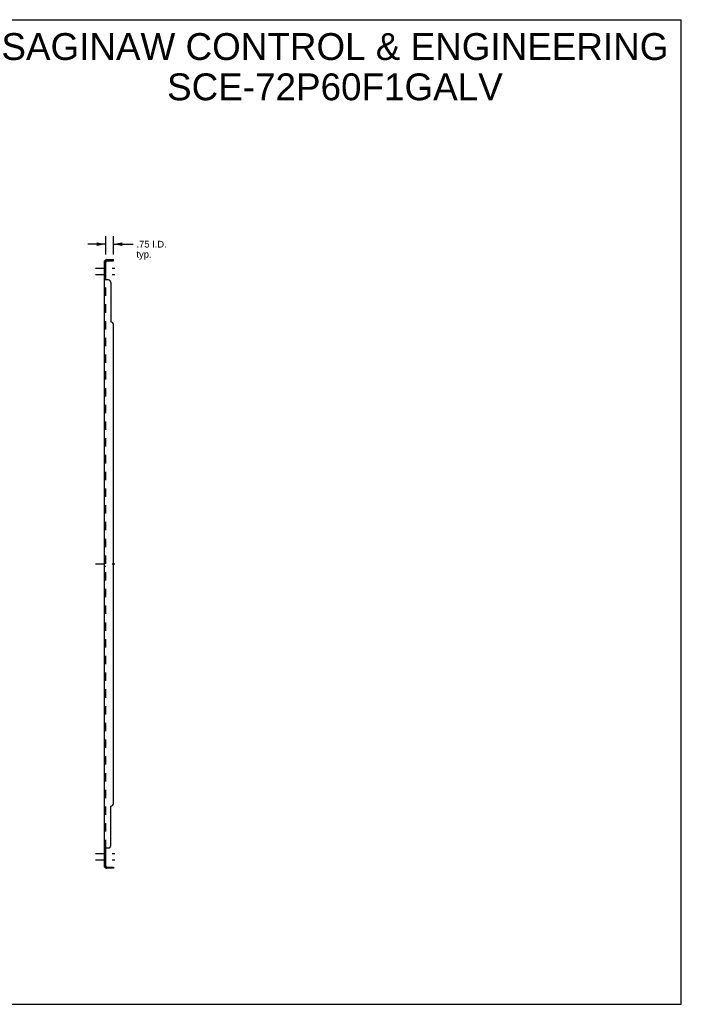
# Model space of a CAD drawing. Header units: inches. Extents: x 0 to 150, y 0 to 97.
# Tile 2 of 2: x 85 to 150, y 0 to 97. Entities that reach past the tile are written whole.
import ezdxf

# ---------------------------------------------------------------- set-up
doc = ezdxf.new("R2010")
doc.units = ezdxf.units.IN
doc.header["$LTSCALE"] = 8.241641
doc.header["$MEASUREMENT"] = 0
doc.linetypes.add('DASHED', pattern=[0.2, 0.1, -0.1])
doc.linetypes.add('HIDDEN', pattern=[0.2, 0.1, -0.1])
doc.layers.get('0').update_dxf_attribs({"linetype": 'CONTINUOUS'})
for name, color, linetype in [('21_WIDE_OR_GREATER', 7, 'CONTINUOUS'), ('DEFAULT_2', 8, 'HIDDEN'), ('DIMENSIONS', 7, 'CONTINUOUS')]:
    doc.layers.add(name, color=color, linetype=linetype)
doc.styles.get("Standard").update_dxf_attribs({"font": 'arial.ttf'})
doc.dimstyles.new('DIMSTYLE_1', dxfattribs={"dimtxt": 0.661094, "dimasz": 0.881459, "dimexe": 0.09, "dimexo": 0.07, "dimgap": 0.0375, "dimtad": 0, "dimtih": 1, "dimtoh": 1, "dimzin": 4, "dimdsep": 46, "dimtxsty": 'Standard', "dimblk": '_FILLED', "dimblk1": '_FILLED', "dimblk2": '_FILLED', "dimcen": 0.09, "dimadec": 3, "dimazin": 1, "dimtfac": 1, "dimtdec": 3, "dimtofl": 0, "dimtmove": 0, "dimatfit": 3, "dimldrblk": '_FILLED', "dimfxl": 0, "dimtolj": 1, "dimtzin": 4, "dimarcsym": 0})

# ---------------------------------------------------------------- blocks, each defined once
blk = doc.blocks.new('_FILLED')
at = {"color": 0, "linetype": 'ByBlock'}
blk.add_solid([(0, 0), (-1, 0.2), (-1, -0.2)], dxfattribs=at)
blk = doc.blocks.new('*D12')
at = {"layer": '21_WIDE_OR_GREATER', "color": 2, "linetype": 'Continuous'}
for p, q in [((93.186, 73.825), (93.186, 75.648)), ((93.936, 73.825), (93.936, 75.648)), ((93.186, 74.855), (91.423, 74.855)), ((93.936, 74.855), (95.878, 74.855))]:
    blk.add_line(p, q, dxfattribs=at)
at = {"layer": '21_WIDE_OR_GREATER', "color": 2, "linetype": 'Continuous', "xscale": 0.8814589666, "yscale": 0.8814589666, "zscale": 0.8814589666}
blk.add_blockref('_FILLED', (93.186, 74.855), dxfattribs=at)
at = {"layer": '21_WIDE_OR_GREATER', "color": 2, "linetype": 'Continuous', "xscale": 0.8814589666, "yscale": 0.8814589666, "zscale": 0.8814589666, "rotation": 180}
blk.add_blockref('_FILLED', (93.936, 74.855), dxfattribs=at)
at = {"layer": '21_WIDE_OR_GREATER', "color": 2, "linetype": 'Continuous', "insert": (96.209, 75.186), "char_height": 0.6611, "width": 2.97124, "attachment_point": 1, "line_spacing_factor": 0.9}
blk.add_mtext('.75 I.D.\\Ptyp.', dxfattribs=at)

msp = doc.modelspace()

# ---------------------------------------------------------------- linework, layer by layer
at = {"color": 7, "linetype": 'Continuous'}
for p, q in [((0, 96.96), (149.848, 96.96)), ((149.848, 0), (149.848, 96.96)), ((93.186, 73.208), (93.061, 73.208)), ((93.115, 73.246), (93.162, 73.208)), ((93.186, 71.368), (93.186, 73.208)), ((93.298, 73.208), (93.936, 73.208)), ((93.686, 73.208), (93.686, 73.333)), ((93.936, 73.208), (93.936, 73.333)), ((93.186, 71.368), (93.061, 71.368)), ((93.186, 15.36), (93.061, 15.36)), ((93.186, 13.52), (93.186, 15.36)), ((93.186, 13.52), (93.061, 13.52)), ((93.115, 13.482), (93.162, 13.52)), ((93.298, 13.52), (93.936, 13.52)), ((93.686, 13.52), (93.686, 13.395)), ((93.936, 13.52), (93.936, 13.395)), ((0, 0), (149.848, 0))]:
    msp.add_line(p, q, dxfattribs=at)
at = {"color": 3, "linetype": 'Continuous'}
for p, q in [((93.061, 13.52), (93.061, 73.208)), ((93.298, 73.333), (93.936, 73.333)), ((93.436, 71.333), (93.115, 71.333)), ((93.686, 71.083), (93.686, 67.208)), ((93.936, 19.77), (93.936, 66.958)), ((93.686, 15.645), (93.686, 19.52)), ((93.115, 15.395), (93.436, 15.395)), ((93.936, 13.395), (93.298, 13.395))]:
    msp.add_line(p, q, dxfattribs=at)
at = {"color": 2, "linetype": 'DASHED'}
for p, q in [((92.18, 72.489), (94.068, 72.489)), ((92.18, 71.87), (94.068, 71.87)), ((92.18, 43.364), (94.068, 43.364)), ((92.18, 14.858), (94.068, 14.858)), ((92.18, 14.239), (94.068, 14.239))]:
    msp.add_line(p, q, dxfattribs=at)
at = {"color": 3, "linetype": 'Continuous'}
for points in [[(93.084, 73.228), (93.081, 73.227), (93.077, 73.225), (93.074, 73.224), (93.072, 73.222), (93.069, 73.22), (93.067, 73.218), (93.065, 73.216), (93.063, 73.215), (93.062, 73.213), (93.062, 73.211), (93.061, 73.209), (93.061, 73.208)], [(93.115, 73.246), (93.113, 73.244), (93.111, 73.242), (93.108, 73.24), (93.105, 73.238), (93.102, 73.236), (93.098, 73.235), (93.095, 73.233), (93.091, 73.231), (93.084, 73.228)], [(93.095, 71.344), (93.087, 71.347), (93.084, 71.348), (93.081, 71.35), (93.077, 71.351), (93.074, 71.353), (93.072, 71.355), (93.069, 71.356), (93.067, 71.358), (93.065, 71.36), (93.063, 71.362), (93.062, 71.364), (93.062, 71.365), (93.061, 71.367), (93.061, 71.368)], [(93.115, 71.333), (93.113, 71.335), (93.111, 71.336), (93.108, 71.338), (93.105, 71.339), (93.102, 71.341), (93.098, 71.342), (93.095, 71.344)], [(93.087, 15.381), (93.084, 15.38), (93.081, 15.378), (93.077, 15.377), (93.074, 15.375), (93.072, 15.374), (93.069, 15.372), (93.067, 15.37), (93.065, 15.368), (93.063, 15.366), (93.062, 15.365), (93.062, 15.363), (93.061, 15.361), (93.061, 15.36)], [(93.115, 15.395), (93.113, 15.394), (93.111, 15.392), (93.108, 15.391), (93.105, 15.389), (93.102, 15.388), (93.098, 15.386), (93.095, 15.384), (93.087, 15.381)], [(93.091, 13.497), (93.084, 13.5), (93.081, 13.502), (93.077, 13.503), (93.074, 13.505), (93.072, 13.506), (93.069, 13.508), (93.067, 13.51), (93.065, 13.512), (93.063, 13.514), (93.062, 13.516), (93.062, 13.517), (93.061, 13.519), (93.061, 13.52)], [(93.115, 13.482), (93.113, 13.484), (93.111, 13.486), (93.108, 13.488), (93.105, 13.49), (93.102, 13.492), (93.098, 13.494), (93.095, 13.496), (93.091, 13.497)]]:
    msp.add_lwpolyline(points, dxfattribs=at)
at = {"color": 7, "linetype": 'Continuous'}
for points in [[(93.191, 73.196), (93.19, 73.198), (93.189, 73.2), (93.188, 73.202), (93.187, 73.204)], [(93.201, 73.184), (93.199, 73.186), (93.197, 73.189), (93.195, 73.191), (93.193, 73.193), (93.191, 73.196)], [(93.212, 73.167), (93.212, 73.168), (93.212, 73.169), (93.212, 73.169), (93.212, 73.17), (93.212, 73.171), (93.211, 73.173), (93.21, 73.174), (93.209, 73.175), (93.208, 73.177), (93.206, 73.179), (93.204, 73.18), (93.201, 73.184)], [(93.197, 71.355), (93.195, 71.357), (93.193, 71.358), (93.191, 71.36), (93.19, 71.361), (93.189, 71.362), (93.188, 71.364), (93.187, 71.365), (93.187, 71.367), (93.186, 71.368)], [(93.212, 71.333), (93.212, 71.335), (93.212, 71.336), (93.212, 71.338), (93.212, 71.34), (93.212, 71.341), (93.211, 71.343), (93.21, 71.344), (93.209, 71.346), (93.208, 71.347), (93.206, 71.349), (93.204, 71.35), (93.203, 71.351), (93.201, 71.353), (93.197, 71.355)], [(93.201, 15.376), (93.197, 15.373), (93.195, 15.372), (93.193, 15.37), (93.191, 15.369), (93.19, 15.367), (93.189, 15.366), (93.188, 15.364), (93.187, 15.363), (93.187, 15.362), (93.186, 15.36)], [(93.212, 15.395), (93.212, 15.394), (93.212, 15.392), (93.212, 15.39), (93.212, 15.389), (93.212, 15.387), (93.211, 15.386), (93.21, 15.384), (93.209, 15.383), (93.208, 15.381), (93.206, 15.38), (93.204, 15.378), (93.203, 15.377), (93.201, 15.376)], [(93.191, 13.533), (93.19, 13.53), (93.189, 13.528), (93.188, 13.526), (93.187, 13.524)], [(93.204, 13.548), (93.201, 13.544), (93.199, 13.542), (93.197, 13.54), (93.195, 13.538), (93.193, 13.535), (93.191, 13.533)], [(93.212, 13.561), (93.212, 13.561), (93.212, 13.56), (93.212, 13.559), (93.212, 13.558), (93.212, 13.557), (93.211, 13.556), (93.21, 13.554), (93.209, 13.553), (93.208, 13.551), (93.206, 13.55), (93.204, 13.548)]]:
    msp.add_lwpolyline(points, dxfattribs=at)
at = {"color": 3, "linetype": 'Continuous'}
for centre, radius, start, end in [((93.298, 73.096), 0.237, 90, 140.56585), ((93.436, 71.083), 0.25, 0, 90), ((93.686, 66.958), 0.25, 0, 90), ((93.686, 19.77), 0.25, 270, 360), ((93.436, 15.645), 0.25, 270, 360), ((93.298, 13.632), 0.237, 219.43415, 270)]:
    msp.add_arc(centre, radius, start, end, dxfattribs=at)
at = {"color": 7, "linetype": 'Continuous'}
for centre, start, end in [((93.298, 73.096), 90, 180), ((93.298, 13.632), 180, 270)]:
    msp.add_arc(centre, 0.112, start, end, dxfattribs=at)
at = {"layer": 'DEFAULT_2', "color": 8, "linetype": 'HIDDEN'}
for p, q in [((93.186, 72.739), (93.061, 72.739)), ((93.127, 73.208), (93.127, 73.208)), ((93.162, 73.208), (93.212, 73.167)), ((93.187, 73.188), (93.186, 73.188)), ((93.19, 73.185), (93.19, 73.185)), ((93.186, 72.239), (93.061, 72.239)), ((93.186, 72.011), (93.061, 72.011)), ((93.186, 71.73), (93.061, 71.73)), ((93.186, 15.36), (93.186, 71.368)), ((93.189, 71.362), (93.188, 71.364)), ((93.186, 43.614), (93.061, 43.614)), ((93.186, 43.114), (93.061, 43.114)), ((93.186, 14.998), (93.061, 14.998)), ((93.186, 14.717), (93.061, 14.717)), ((93.189, 15.366), (93.188, 15.364)), ((93.21, 15.384), (93.209, 15.383)), ((93.186, 14.489), (93.061, 14.489)), ((93.186, 13.989), (93.061, 13.989)), ((93.162, 13.52), (93.212, 13.561))]:
    msp.add_line(p, q, dxfattribs=at)
for points in [[(93.13, 73.208), (93.13, 73.208), (93.129, 73.208), (93.128, 73.208), (93.128, 73.208), (93.127, 73.208), (93.127, 73.208), (93.127, 73.208), (93.127, 73.208)], [(93.127, 73.208), (93.127, 73.208), (93.127, 73.208), (93.127, 73.208), (93.128, 73.208), (93.128, 73.208), (93.129, 73.208), (93.129, 73.208), (93.13, 73.208), (93.131, 73.207), (93.131, 73.207), (93.132, 73.207), (93.133, 73.207), (93.133, 73.207), (93.134, 73.207), (93.135, 73.207), (93.135, 73.207), (93.136, 73.206), (93.137, 73.206), (93.138, 73.206), (93.138, 73.206), (93.139, 73.206), (93.14, 73.206), (93.141, 73.205), (93.141, 73.205), (93.142, 73.205), (93.143, 73.205), (93.144, 73.204), (93.145, 73.204), (93.146, 73.204), (93.146, 73.204), (93.147, 73.204), (93.148, 73.203), (93.149, 73.203), (93.15, 73.203), (93.151, 73.202), (93.152, 73.202), (93.153, 73.202), (93.153, 73.202), (93.154, 73.201), (93.155, 73.201), (93.156, 73.201), (93.157, 73.2), (93.158, 73.2), (93.159, 73.2), (93.16, 73.199), (93.161, 73.199), (93.162, 73.199), (93.163, 73.198), (93.164, 73.198), (93.165, 73.197), (93.166, 73.197), (93.167, 73.197), (93.168, 73.196), (93.169, 73.196), (93.17, 73.195), (93.171, 73.195), (93.172, 73.194), (93.173, 73.194), (93.174, 73.194), (93.175, 73.193), (93.176, 73.193), (93.177, 73.192), (93.177, 73.192), (93.178, 73.192), (93.179, 73.191), (93.18, 73.191), (93.181, 73.19), (93.181, 73.19), (93.182, 73.19), (93.183, 73.189), (93.184, 73.189), (93.184, 73.189), (93.185, 73.188), (93.186, 73.188), (93.186, 73.187), (93.187, 73.187), (93.188, 73.187), (93.188, 73.186), (93.189, 73.186), (93.189, 73.186), (93.19, 73.185), (93.19, 73.185), (93.19, 73.185), (93.19, 73.185)], [(93.187, 73.204), (93.187, 73.206), (93.186, 73.208)], [(93.19, 73.185), (93.19, 73.185), (93.19, 73.185), (93.19, 73.185), (93.19, 73.186), (93.189, 73.186), (93.189, 73.186), (93.188, 73.186), (93.188, 73.187), (93.187, 73.187), (93.187, 73.188)], [(93.063, 71.362), (93.062, 71.364), (93.062, 71.365)], [(93.188, 71.364), (93.187, 71.365), (93.187, 71.367)], [(93.212, 71.341), (93.211, 71.343), (93.21, 71.344), (93.209, 71.346)], [(93.062, 15.365), (93.062, 15.363), (93.061, 15.361)], [(93.067, 15.37), (93.065, 15.368), (93.063, 15.366)], [(93.188, 15.364), (93.187, 15.363), (93.187, 15.362)], [(93.212, 15.39), (93.212, 15.389), (93.212, 15.387), (93.211, 15.386)], [(93.19, 13.543), (93.19, 13.543), (93.19, 13.543), (93.19, 13.543), (93.19, 13.543), (93.19, 13.543), (93.189, 13.543), (93.189, 13.542), (93.188, 13.542), (93.188, 13.542), (93.187, 13.542), (93.187, 13.541), (93.186, 13.541), (93.186, 13.541), (93.185, 13.54), (93.184, 13.54), (93.184, 13.54), (93.183, 13.539), (93.182, 13.539), (93.182, 13.538), (93.181, 13.538), (93.18, 13.538), (93.18, 13.537), (93.179, 13.537), (93.178, 13.537), (93.177, 13.536), (93.177, 13.536), (93.176, 13.536), (93.175, 13.535), (93.174, 13.535), (93.173, 13.535), (93.173, 13.534), (93.172, 13.534), (93.171, 13.533), (93.17, 13.533), (93.169, 13.533), (93.168, 13.532), (93.167, 13.532), (93.167, 13.532), (93.166, 13.531), (93.165, 13.531), (93.164, 13.53), (93.163, 13.53), (93.162, 13.53), (93.161, 13.529), (93.16, 13.529), (93.159, 13.529), (93.158, 13.528), (93.156, 13.528), (93.155, 13.527), (93.154, 13.527), (93.153, 13.527), (93.152, 13.526), (93.151, 13.526), (93.15, 13.526), (93.149, 13.525), (93.148, 13.525), (93.146, 13.525), (93.145, 13.524), (93.144, 13.524), (93.143, 13.524), (93.142, 13.523), (93.141, 13.523), (93.14, 13.523), (93.139, 13.523), (93.138, 13.522), (93.137, 13.522), (93.136, 13.522), (93.135, 13.522), (93.134, 13.522), (93.133, 13.521), (93.132, 13.521), (93.132, 13.521), (93.131, 13.521), (93.13, 13.521), (93.129, 13.521), (93.128, 13.521), (93.128, 13.52), (93.127, 13.52), (93.127, 13.52), (93.127, 13.52)], [(93.127, 13.52), (93.127, 13.52), (93.127, 13.52), (93.127, 13.52), (93.127, 13.52), (93.127, 13.52), (93.128, 13.52), (93.128, 13.52), (93.129, 13.52), (93.129, 13.52), (93.13, 13.52)], [(93.187, 13.524), (93.187, 13.522), (93.186, 13.52)], [(93.187, 13.54), (93.187, 13.541), (93.188, 13.541), (93.188, 13.542), (93.188, 13.542), (93.189, 13.542), (93.189, 13.543), (93.19, 13.543), (93.19, 13.543), (93.19, 13.543), (93.19, 13.543), (93.19, 13.543)]]:
    msp.add_lwpolyline(points, dxfattribs=at)
for centre, start, end in [((93.298, 73.096), 140.56585, 180), ((93.298, 13.632), 180, 219.43415)]:
    msp.add_arc(centre, 0.237, start, end, dxfattribs=at)

# ---------------------------------------------------------------- texts
at = {"layer": 'DIMENSIONS', "color": 2, "linetype": 'Continuous', "insert": (115.132, 95.638), "char_height": 2.64438, "width": 66.78772, "attachment_point": 2, "line_spacing_factor": 0.9}
msp.add_mtext('SAGINAW CONTROL & ENGINEERING\\PSCE-72P60F1GALV', dxfattribs=at)

# ---------------------------------------------------------------- dimensions: what is measured, and where the dimension line sits
at = {"layer": '21_WIDE_OR_GREATER', "color": 2, "linetype": 'Continuous'}
dim = msp.add_linear_dim(base=(93.936, 74.855), p1=(93.186, 73.755), p2=(93.936, 73.755), text='<> I.D.\\Ptyp.', dimstyle='DIMSTYLE_1', dxfattribs=at)
dim.commit()
dim.dimension.update_dxf_attribs({"geometry": '*D12', "text_midpoint": (97.694, 74.359), "dimtype": 160})

doc.saveas('drawing.dxf')
